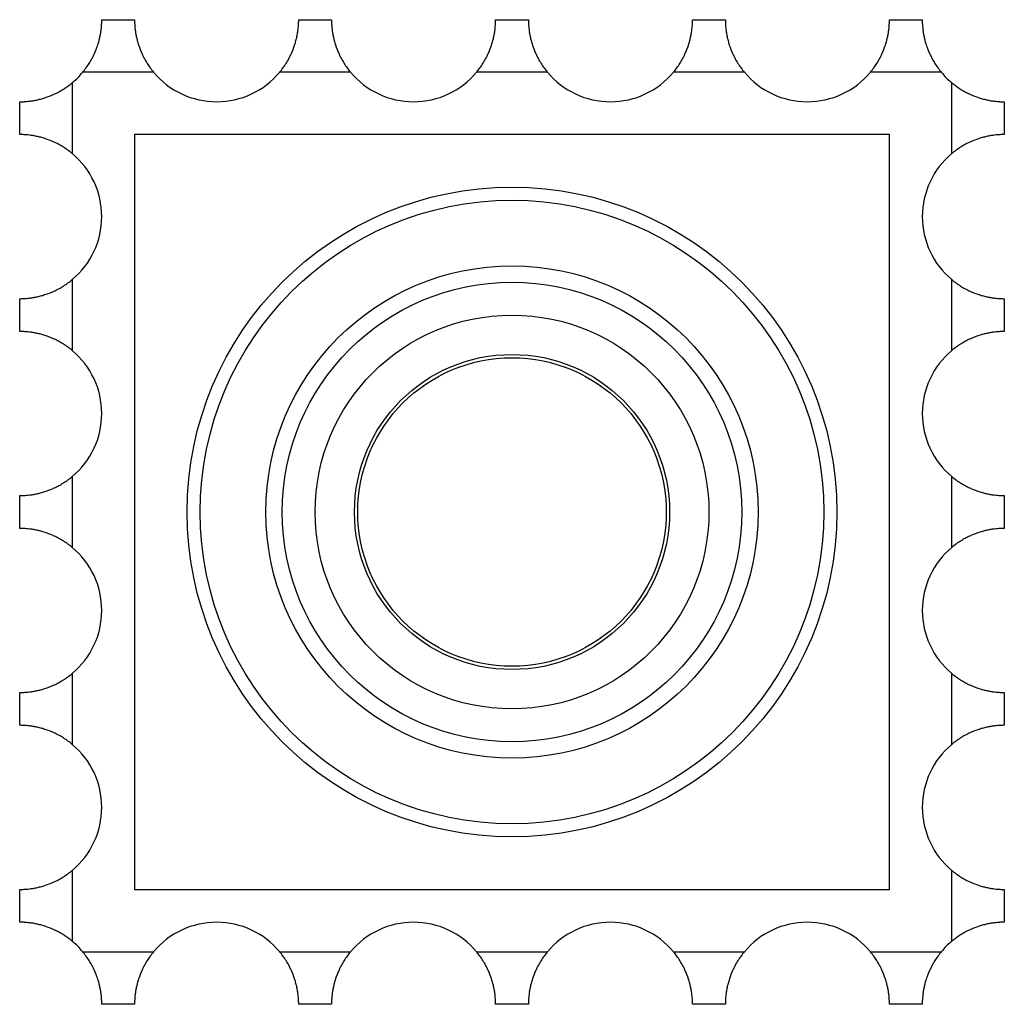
# Paper-space layout '_Inferior' of a CAD drawing. Header units: millimetres. Extents: x 69 to 219, y 1050 to 1200.
import ezdxf

# ---------------------------------------------------------------- set-up
doc = ezdxf.new("R2010")
doc.units = ezdxf.units.MM

psp = doc.layouts.new('_Inferior')

# ---------------------------------------------------------------- linework, layer by layer
at = {"color": 7, "linetype": 'Continuous', "lineweight": 25}
for p, q in [((81.18, 1200), (86.18, 1200)), ((111.18, 1200), (116.18, 1200)), ((141.18, 1200), (146.18, 1200)), ((171.18, 1200), (176.18, 1200)), ((201.18, 1200), (206.18, 1200)), ((89.07, 1192), (78.28, 1192)), ((119.07, 1192), (108.28, 1192)), ((149.07, 1192), (138.28, 1192)), ((179.07, 1192), (168.28, 1192)), ((209.07, 1192), (198.28, 1192)), ((76.68, 1190.4), (76.68, 1179.6)), ((210.68, 1179.6), (210.68, 1190.4)), ((68.68, 1182.5), (68.68, 1187.5)), ((218.68, 1187.5), (218.68, 1182.5)), ((201.18, 1182.5), (86.18, 1182.5)), ((86.18, 1182.5), (86.18, 1067.5)), ((201.18, 1067.5), (201.18, 1182.5)), ((76.68, 1160.4), (76.68, 1149.6)), ((210.68, 1149.6), (210.68, 1160.4)), ((68.68, 1152.5), (68.68, 1157.5)), ((218.68, 1157.5), (218.68, 1152.5)), ((76.68, 1130.4), (76.68, 1119.6)), ((210.68, 1119.6), (210.68, 1130.4)), ((68.68, 1122.5), (68.68, 1127.5)), ((218.68, 1127.5), (218.68, 1122.5)), ((76.68, 1100.4), (76.68, 1089.6)), ((210.68, 1089.6), (210.68, 1100.4)), ((68.68, 1092.5), (68.68, 1097.5)), ((218.68, 1097.5), (218.68, 1092.5)), ((76.68, 1070.4), (76.68, 1059.6)), ((210.68, 1059.6), (210.68, 1070.4)), ((68.68, 1062.5), (68.68, 1067.5)), ((86.18, 1067.5), (201.18, 1067.5)), ((218.68, 1067.5), (218.68, 1062.5)), ((78.28, 1058), (89.07, 1058)), ((108.28, 1058), (119.07, 1058)), ((138.28, 1058), (149.07, 1058)), ((168.28, 1058), (179.07, 1058)), ((198.28, 1058), (209.07, 1058)), ((86.18, 1050), (81.18, 1050)), ((116.18, 1050), (111.18, 1050)), ((146.18, 1050), (141.18, 1050)), ((176.18, 1050), (171.18, 1050)), ((206.18, 1050), (201.18, 1050))]:
    psp.add_line(p, q, dxfattribs=at)
for radius in [49.5, 47.5, 37.5, 35, 30, 24, 23.5]:
    psp.add_circle((143.68, 1125), radius, dxfattribs=at)
for centre, start, end in [((68.68, 1200), 309.7916, 320.208), ((98.68, 1200), 219.7916, 320.208), ((128.68, 1200), 219.7916, 320.208), ((158.68, 1200), 219.7916, 320.208), ((188.68, 1200), 219.7916, 320.208), ((218.68, 1200), 219.7916, 230.208), ((68.68, 1170), 309.7916, 50.208), ((218.68, 1170), 129.7916, 230.208), ((68.68, 1140), 309.7916, 50.208), ((218.68, 1140), 129.7916, 230.208), ((68.68, 1110), 309.7916, 50.208), ((218.68, 1110), 129.7916, 230.208), ((68.68, 1080), 309.7916, 50.208), ((218.68, 1080), 129.7916, 230.208), ((98.68, 1050), 39.7916, 140.208), ((128.68, 1050), 39.7916, 140.208), ((158.68, 1050), 39.7916, 140.208), ((188.68, 1050), 39.7916, 140.208), ((68.68, 1050), 39.7916, 50.208), ((218.68, 1050), 129.7916, 140.208)]:
    psp.add_arc(centre, 12.5, start, end, dxfattribs=at)
for points in [[(78.28, 1192), (78.64, 1192.43), (78.96, 1192.87), (79.4, 1193.56), (79.53, 1193.79), (79.79, 1194.27), (79.91, 1194.51), (80.24, 1195.22), (80.42, 1195.68), (80.64, 1196.36), (80.71, 1196.59), (80.82, 1197.02), (80.87, 1197.23), (80.95, 1197.63), (80.99, 1197.82), (81.05, 1198.18), (81.07, 1198.35), (81.13, 1198.83), (81.15, 1199.1), (81.17, 1199.44), (81.17, 1199.54), (81.18, 1199.7), (81.18, 1199.77), (81.18, 1199.94), (81.18, 1200), (81.18, 1200)], [(86.18, 1200), (86.18, 1200), (86.18, 1199.94), (86.18, 1199.77), (86.18, 1199.7), (86.19, 1199.54), (86.19, 1199.44), (86.21, 1199.11), (86.23, 1198.84), (86.29, 1198.36), (86.31, 1198.19), (86.37, 1197.82), (86.4, 1197.63), (86.49, 1197.24), (86.54, 1197.03), (86.65, 1196.6), (86.71, 1196.38), (86.94, 1195.69), (87.12, 1195.22), (87.45, 1194.51), (87.57, 1194.27), (87.82, 1193.8), (87.96, 1193.56), (88.4, 1192.87), (88.72, 1192.43), (89.07, 1192)], [(108.28, 1192), (108.64, 1192.43), (108.96, 1192.87), (109.4, 1193.56), (109.53, 1193.79), (109.79, 1194.27), (109.91, 1194.51), (110.24, 1195.22), (110.42, 1195.68), (110.64, 1196.36), (110.71, 1196.59), (110.82, 1197.02), (110.87, 1197.23), (110.95, 1197.63), (110.99, 1197.82), (111.05, 1198.18), (111.07, 1198.35), (111.13, 1198.83), (111.15, 1199.1), (111.17, 1199.44), (111.17, 1199.54), (111.18, 1199.7), (111.18, 1199.77), (111.18, 1199.94), (111.18, 1200), (111.18, 1200)], [(116.18, 1200), (116.18, 1200), (116.18, 1199.94), (116.18, 1199.77), (116.18, 1199.7), (116.19, 1199.54), (116.19, 1199.44), (116.21, 1199.11), (116.23, 1198.84), (116.29, 1198.36), (116.31, 1198.19), (116.37, 1197.82), (116.4, 1197.63), (116.49, 1197.24), (116.54, 1197.03), (116.65, 1196.6), (116.71, 1196.38), (116.94, 1195.69), (117.12, 1195.22), (117.45, 1194.51), (117.57, 1194.27), (117.82, 1193.8), (117.96, 1193.56), (118.4, 1192.87), (118.72, 1192.43), (119.07, 1192)], [(138.28, 1192), (138.64, 1192.43), (138.96, 1192.87), (139.4, 1193.56), (139.53, 1193.79), (139.79, 1194.27), (139.91, 1194.51), (140.24, 1195.22), (140.42, 1195.68), (140.64, 1196.36), (140.71, 1196.59), (140.82, 1197.02), (140.87, 1197.23), (140.95, 1197.63), (140.99, 1197.82), (141.05, 1198.18), (141.07, 1198.35), (141.13, 1198.83), (141.15, 1199.1), (141.17, 1199.44), (141.17, 1199.54), (141.18, 1199.7), (141.18, 1199.77), (141.18, 1199.94), (141.18, 1200), (141.18, 1200)], [(146.18, 1200), (146.18, 1200), (146.18, 1199.94), (146.18, 1199.77), (146.18, 1199.7), (146.19, 1199.54), (146.19, 1199.44), (146.21, 1199.11), (146.23, 1198.84), (146.29, 1198.36), (146.31, 1198.19), (146.37, 1197.82), (146.4, 1197.63), (146.49, 1197.24), (146.54, 1197.03), (146.65, 1196.6), (146.71, 1196.37), (146.94, 1195.69), (147.12, 1195.22), (147.45, 1194.51), (147.57, 1194.27), (147.82, 1193.8), (147.96, 1193.56), (148.4, 1192.87), (148.72, 1192.43), (149.07, 1192)], [(168.28, 1192), (168.64, 1192.43), (168.96, 1192.87), (169.4, 1193.56), (169.53, 1193.79), (169.79, 1194.27), (169.91, 1194.51), (170.24, 1195.22), (170.42, 1195.68), (170.64, 1196.36), (170.71, 1196.59), (170.82, 1197.02), (170.87, 1197.23), (170.95, 1197.63), (170.99, 1197.82), (171.05, 1198.18), (171.07, 1198.35), (171.13, 1198.83), (171.15, 1199.1), (171.17, 1199.44), (171.17, 1199.53), (171.18, 1199.7), (171.18, 1199.77), (171.18, 1199.94), (171.18, 1200), (171.18, 1200)], [(176.18, 1200), (176.18, 1200), (176.18, 1199.94), (176.18, 1199.77), (176.18, 1199.7), (176.19, 1199.54), (176.19, 1199.44), (176.21, 1199.11), (176.23, 1198.84), (176.29, 1198.36), (176.31, 1198.19), (176.37, 1197.82), (176.4, 1197.63), (176.49, 1197.24), (176.54, 1197.03), (176.65, 1196.6), (176.71, 1196.37), (176.94, 1195.69), (177.12, 1195.22), (177.45, 1194.51), (177.57, 1194.27), (177.82, 1193.8), (177.96, 1193.56), (178.4, 1192.87), (178.72, 1192.43), (179.07, 1192)], [(198.28, 1192), (198.64, 1192.43), (198.96, 1192.87), (199.4, 1193.56), (199.53, 1193.79), (199.79, 1194.27), (199.91, 1194.51), (200.24, 1195.22), (200.42, 1195.68), (200.64, 1196.36), (200.71, 1196.59), (200.82, 1197.02), (200.87, 1197.23), (200.95, 1197.63), (200.99, 1197.82), (201.05, 1198.18), (201.07, 1198.35), (201.13, 1198.83), (201.15, 1199.1), (201.17, 1199.44), (201.17, 1199.53), (201.18, 1199.7), (201.18, 1199.77), (201.18, 1199.94), (201.18, 1200), (201.18, 1200)], [(206.18, 1200), (206.18, 1200), (206.18, 1199.94), (206.18, 1199.77), (206.18, 1199.7), (206.19, 1199.54), (206.19, 1199.44), (206.21, 1199.11), (206.23, 1198.84), (206.29, 1198.36), (206.31, 1198.18), (206.37, 1197.82), (206.4, 1197.63), (206.49, 1197.24), (206.54, 1197.03), (206.65, 1196.6), (206.71, 1196.37), (206.94, 1195.69), (207.12, 1195.22), (207.45, 1194.51), (207.57, 1194.27), (207.82, 1193.8), (207.96, 1193.56), (208.4, 1192.87), (208.72, 1192.43), (209.07, 1192)], [(68.68, 1187.5), (68.68, 1187.5), (68.74, 1187.5), (68.9, 1187.5), (68.97, 1187.5), (69.14, 1187.51), (69.24, 1187.51), (69.57, 1187.53), (69.84, 1187.55), (70.32, 1187.61), (70.49, 1187.63), (70.86, 1187.69), (71.05, 1187.72), (71.44, 1187.81), (71.65, 1187.86), (72.08, 1187.97), (72.3, 1188.04), (72.99, 1188.26), (73.46, 1188.44), (74.17, 1188.77), (74.41, 1188.89), (74.88, 1189.14), (75.11, 1189.28), (75.81, 1189.72), (76.25, 1190.04), (76.68, 1190.4)], [(210.68, 1190.4), (211.11, 1190.04), (211.55, 1189.72), (212.24, 1189.28), (212.47, 1189.15), (212.95, 1188.89), (213.19, 1188.77), (213.89, 1188.44), (214.36, 1188.26), (215.04, 1188.04), (215.27, 1187.97), (215.7, 1187.86), (215.91, 1187.81), (216.31, 1187.73), (216.5, 1187.69), (216.86, 1187.63), (217.03, 1187.61), (217.51, 1187.55), (217.78, 1187.53), (218.12, 1187.51), (218.21, 1187.51), (218.38, 1187.5), (218.45, 1187.5), (218.62, 1187.5), (218.68, 1187.5), (218.68, 1187.5)], [(76.68, 1179.6), (76.25, 1179.96), (75.81, 1180.28), (75.12, 1180.72), (74.89, 1180.85), (74.41, 1181.11), (74.17, 1181.23), (73.46, 1181.56), (73, 1181.74), (72.32, 1181.96), (72.09, 1182.03), (71.66, 1182.14), (71.45, 1182.19), (71.05, 1182.27), (70.86, 1182.31), (70.5, 1182.37), (70.33, 1182.39), (69.85, 1182.45), (69.58, 1182.47), (69.24, 1182.49), (69.14, 1182.49), (68.98, 1182.5), (68.91, 1182.5), (68.74, 1182.5), (68.68, 1182.5), (68.68, 1182.5)], [(218.68, 1182.5), (218.68, 1182.5), (218.62, 1182.5), (218.45, 1182.5), (218.38, 1182.5), (218.22, 1182.49), (218.12, 1182.49), (217.79, 1182.47), (217.52, 1182.45), (217.04, 1182.39), (216.86, 1182.37), (216.5, 1182.31), (216.31, 1182.28), (215.92, 1182.19), (215.71, 1182.14), (215.28, 1182.03), (215.05, 1181.96), (214.37, 1181.74), (213.9, 1181.56), (213.19, 1181.23), (212.95, 1181.11), (212.48, 1180.86), (212.24, 1180.72), (211.55, 1180.28), (211.11, 1179.96), (210.68, 1179.6)], [(68.68, 1157.5), (68.68, 1157.5), (68.74, 1157.5), (68.9, 1157.5), (68.97, 1157.5), (69.14, 1157.51), (69.24, 1157.51), (69.57, 1157.53), (69.84, 1157.55), (70.32, 1157.61), (70.49, 1157.63), (70.86, 1157.69), (71.05, 1157.72), (71.44, 1157.81), (71.65, 1157.86), (72.08, 1157.97), (72.3, 1158.04), (72.99, 1158.26), (73.46, 1158.44), (74.17, 1158.77), (74.41, 1158.89), (74.88, 1159.14), (75.11, 1159.28), (75.81, 1159.72), (76.25, 1160.04), (76.68, 1160.4)], [(210.68, 1160.4), (211.11, 1160.04), (211.55, 1159.72), (212.24, 1159.28), (212.47, 1159.15), (212.95, 1158.89), (213.19, 1158.77), (213.89, 1158.44), (214.36, 1158.26), (215.04, 1158.04), (215.27, 1157.97), (215.7, 1157.86), (215.91, 1157.81), (216.31, 1157.73), (216.5, 1157.69), (216.86, 1157.63), (217.03, 1157.61), (217.51, 1157.55), (217.78, 1157.53), (218.12, 1157.51), (218.21, 1157.51), (218.38, 1157.5), (218.45, 1157.5), (218.62, 1157.5), (218.68, 1157.5), (218.68, 1157.5)], [(76.68, 1149.6), (76.25, 1149.96), (75.81, 1150.28), (75.12, 1150.72), (74.89, 1150.85), (74.41, 1151.11), (74.17, 1151.23), (73.46, 1151.56), (73, 1151.74), (72.32, 1151.96), (72.09, 1152.03), (71.66, 1152.14), (71.45, 1152.19), (71.05, 1152.27), (70.86, 1152.31), (70.5, 1152.37), (70.33, 1152.39), (69.85, 1152.45), (69.58, 1152.47), (69.24, 1152.49), (69.14, 1152.49), (68.98, 1152.5), (68.91, 1152.5), (68.74, 1152.5), (68.68, 1152.5), (68.68, 1152.5)], [(218.68, 1152.5), (218.68, 1152.5), (218.62, 1152.5), (218.45, 1152.5), (218.38, 1152.5), (218.22, 1152.49), (218.12, 1152.49), (217.79, 1152.47), (217.52, 1152.45), (217.04, 1152.39), (216.86, 1152.37), (216.5, 1152.31), (216.31, 1152.28), (215.92, 1152.19), (215.71, 1152.14), (215.28, 1152.03), (215.05, 1151.96), (214.37, 1151.74), (213.9, 1151.56), (213.19, 1151.23), (212.95, 1151.11), (212.48, 1150.86), (212.24, 1150.72), (211.55, 1150.28), (211.11, 1149.96), (210.68, 1149.6)], [(68.68, 1127.5), (68.68, 1127.5), (68.74, 1127.5), (68.9, 1127.5), (68.97, 1127.5), (69.14, 1127.51), (69.24, 1127.51), (69.57, 1127.53), (69.84, 1127.55), (70.32, 1127.61), (70.49, 1127.63), (70.86, 1127.69), (71.05, 1127.72), (71.44, 1127.81), (71.65, 1127.86), (72.08, 1127.97), (72.3, 1128.04), (72.99, 1128.26), (73.46, 1128.44), (74.17, 1128.77), (74.41, 1128.89), (74.88, 1129.14), (75.11, 1129.28), (75.81, 1129.72), (76.25, 1130.04), (76.68, 1130.4)], [(210.68, 1130.4), (211.11, 1130.04), (211.55, 1129.72), (212.24, 1129.28), (212.47, 1129.15), (212.95, 1128.89), (213.19, 1128.77), (213.89, 1128.44), (214.36, 1128.26), (215.04, 1128.04), (215.27, 1127.97), (215.7, 1127.86), (215.91, 1127.81), (216.31, 1127.73), (216.5, 1127.69), (216.86, 1127.63), (217.03, 1127.61), (217.51, 1127.55), (217.78, 1127.53), (218.12, 1127.51), (218.21, 1127.51), (218.38, 1127.5), (218.45, 1127.5), (218.62, 1127.5), (218.68, 1127.5), (218.68, 1127.5)], [(76.68, 1119.6), (76.25, 1119.96), (75.81, 1120.28), (75.12, 1120.72), (74.89, 1120.85), (74.41, 1121.11), (74.17, 1121.23), (73.46, 1121.56), (73, 1121.74), (72.32, 1121.96), (72.09, 1122.03), (71.66, 1122.14), (71.45, 1122.19), (71.05, 1122.27), (70.86, 1122.31), (70.5, 1122.37), (70.33, 1122.39), (69.85, 1122.45), (69.58, 1122.47), (69.24, 1122.49), (69.14, 1122.49), (68.98, 1122.5), (68.91, 1122.5), (68.74, 1122.5), (68.68, 1122.5), (68.68, 1122.5)], [(218.68, 1122.5), (218.68, 1122.5), (218.62, 1122.5), (218.45, 1122.5), (218.38, 1122.5), (218.22, 1122.49), (218.12, 1122.49), (217.79, 1122.47), (217.52, 1122.45), (217.04, 1122.39), (216.86, 1122.37), (216.5, 1122.31), (216.31, 1122.28), (215.91, 1122.19), (215.71, 1122.14), (215.28, 1122.03), (215.05, 1121.96), (214.37, 1121.74), (213.9, 1121.56), (213.19, 1121.23), (212.95, 1121.11), (212.48, 1120.86), (212.24, 1120.72), (211.55, 1120.28), (211.11, 1119.96), (210.68, 1119.6)], [(68.68, 1097.5), (68.68, 1097.5), (68.74, 1097.5), (68.9, 1097.5), (68.97, 1097.5), (69.14, 1097.51), (69.24, 1097.51), (69.57, 1097.53), (69.84, 1097.55), (70.32, 1097.61), (70.49, 1097.63), (70.86, 1097.69), (71.05, 1097.72), (71.44, 1097.81), (71.65, 1097.86), (72.08, 1097.97), (72.3, 1098.04), (72.99, 1098.26), (73.46, 1098.44), (74.17, 1098.77), (74.41, 1098.89), (74.88, 1099.14), (75.11, 1099.28), (75.8, 1099.72), (76.25, 1100.04), (76.68, 1100.4)], [(210.68, 1100.4), (211.11, 1100.04), (211.55, 1099.72), (212.24, 1099.28), (212.47, 1099.15), (212.95, 1098.89), (213.19, 1098.77), (213.89, 1098.44), (214.36, 1098.26), (215.04, 1098.04), (215.27, 1097.97), (215.7, 1097.86), (215.91, 1097.81), (216.31, 1097.73), (216.5, 1097.69), (216.86, 1097.63), (217.03, 1097.61), (217.51, 1097.55), (217.78, 1097.53), (218.12, 1097.51), (218.21, 1097.51), (218.38, 1097.5), (218.45, 1097.5), (218.62, 1097.5), (218.68, 1097.5), (218.68, 1097.5)], [(76.68, 1089.6), (76.25, 1089.96), (75.81, 1090.28), (75.12, 1090.72), (74.89, 1090.85), (74.41, 1091.11), (74.17, 1091.23), (73.46, 1091.56), (73, 1091.74), (72.32, 1091.96), (72.09, 1092.03), (71.66, 1092.14), (71.45, 1092.19), (71.05, 1092.27), (70.86, 1092.31), (70.5, 1092.37), (70.33, 1092.39), (69.85, 1092.45), (69.58, 1092.47), (69.24, 1092.49), (69.14, 1092.49), (68.98, 1092.5), (68.91, 1092.5), (68.74, 1092.5), (68.68, 1092.5), (68.68, 1092.5)], [(218.68, 1092.5), (218.68, 1092.5), (218.62, 1092.5), (218.45, 1092.5), (218.38, 1092.5), (218.21, 1092.49), (218.12, 1092.49), (217.79, 1092.47), (217.52, 1092.45), (217.04, 1092.39), (216.86, 1092.37), (216.5, 1092.31), (216.31, 1092.28), (215.91, 1092.19), (215.71, 1092.14), (215.28, 1092.03), (215.05, 1091.96), (214.37, 1091.74), (213.9, 1091.56), (213.19, 1091.23), (212.95, 1091.11), (212.48, 1090.86), (212.24, 1090.72), (211.55, 1090.28), (211.11, 1089.96), (210.68, 1089.6)], [(68.68, 1067.5), (68.68, 1067.5), (68.74, 1067.5), (68.9, 1067.5), (68.97, 1067.5), (69.14, 1067.51), (69.24, 1067.51), (69.57, 1067.53), (69.84, 1067.55), (70.32, 1067.61), (70.49, 1067.63), (70.86, 1067.69), (71.05, 1067.72), (71.44, 1067.81), (71.65, 1067.86), (72.08, 1067.97), (72.3, 1068.04), (72.99, 1068.26), (73.46, 1068.44), (74.17, 1068.77), (74.41, 1068.89), (74.88, 1069.14), (75.11, 1069.28), (75.8, 1069.72), (76.25, 1070.04), (76.68, 1070.4)], [(210.68, 1070.4), (211.11, 1070.04), (211.55, 1069.72), (212.24, 1069.28), (212.47, 1069.15), (212.95, 1068.89), (213.18, 1068.77), (213.89, 1068.44), (214.36, 1068.26), (215.04, 1068.04), (215.27, 1067.97), (215.7, 1067.86), (215.91, 1067.81), (216.31, 1067.73), (216.5, 1067.69), (216.86, 1067.63), (217.03, 1067.61), (217.51, 1067.55), (217.78, 1067.53), (218.12, 1067.51), (218.21, 1067.51), (218.38, 1067.5), (218.45, 1067.5), (218.62, 1067.5), (218.68, 1067.5), (218.68, 1067.5)], [(76.68, 1059.6), (76.25, 1059.96), (75.81, 1060.28), (75.12, 1060.72), (74.89, 1060.85), (74.41, 1061.11), (74.17, 1061.23), (73.46, 1061.56), (73, 1061.74), (72.31, 1061.96), (72.09, 1062.03), (71.66, 1062.14), (71.45, 1062.19), (71.05, 1062.27), (70.86, 1062.31), (70.5, 1062.37), (70.33, 1062.39), (69.85, 1062.45), (69.58, 1062.47), (69.24, 1062.49), (69.14, 1062.49), (68.98, 1062.5), (68.91, 1062.5), (68.74, 1062.5), (68.68, 1062.5), (68.68, 1062.5)], [(218.68, 1062.5), (218.68, 1062.5), (218.62, 1062.5), (218.45, 1062.5), (218.38, 1062.5), (218.21, 1062.49), (218.12, 1062.49), (217.79, 1062.47), (217.52, 1062.45), (217.04, 1062.39), (216.86, 1062.37), (216.5, 1062.31), (216.31, 1062.28), (215.91, 1062.19), (215.71, 1062.14), (215.28, 1062.03), (215.05, 1061.96), (214.37, 1061.74), (213.9, 1061.56), (213.19, 1061.23), (212.95, 1061.11), (212.48, 1060.86), (212.24, 1060.72), (211.55, 1060.28), (211.11, 1059.96), (210.68, 1059.6)], [(81.18, 1050), (81.18, 1050), (81.18, 1050.06), (81.18, 1050.23), (81.18, 1050.3), (81.17, 1050.46), (81.17, 1050.56), (81.15, 1050.89), (81.13, 1051.16), (81.07, 1051.64), (81.05, 1051.82), (80.99, 1052.18), (80.95, 1052.37), (80.87, 1052.76), (80.82, 1052.97), (80.71, 1053.4), (80.64, 1053.63), (80.42, 1054.31), (80.24, 1054.78), (79.91, 1055.49), (79.79, 1055.73), (79.54, 1056.2), (79.4, 1056.44), (78.96, 1057.13), (78.64, 1057.57), (78.28, 1058)], [(89.07, 1058), (88.72, 1057.57), (88.4, 1057.13), (87.96, 1056.44), (87.83, 1056.21), (87.57, 1055.73), (87.45, 1055.49), (87.12, 1054.78), (86.94, 1054.32), (86.72, 1053.64), (86.65, 1053.41), (86.54, 1052.98), (86.49, 1052.77), (86.4, 1052.37), (86.37, 1052.18), (86.31, 1051.82), (86.29, 1051.65), (86.23, 1051.17), (86.21, 1050.9), (86.19, 1050.56), (86.19, 1050.47), (86.18, 1050.3), (86.18, 1050.23), (86.18, 1050.06), (86.18, 1050), (86.18, 1050)], [(111.18, 1050), (111.18, 1050), (111.18, 1050.06), (111.18, 1050.23), (111.18, 1050.3), (111.17, 1050.46), (111.17, 1050.56), (111.15, 1050.89), (111.13, 1051.16), (111.07, 1051.64), (111.05, 1051.81), (110.99, 1052.18), (110.95, 1052.37), (110.87, 1052.76), (110.82, 1052.97), (110.71, 1053.4), (110.64, 1053.63), (110.42, 1054.31), (110.24, 1054.78), (109.91, 1055.49), (109.79, 1055.73), (109.54, 1056.2), (109.4, 1056.44), (108.96, 1057.13), (108.64, 1057.57), (108.28, 1058)], [(119.07, 1058), (118.72, 1057.57), (118.4, 1057.13), (117.96, 1056.44), (117.83, 1056.21), (117.57, 1055.73), (117.45, 1055.49), (117.12, 1054.78), (116.94, 1054.32), (116.72, 1053.64), (116.65, 1053.41), (116.54, 1052.98), (116.49, 1052.77), (116.4, 1052.37), (116.37, 1052.18), (116.31, 1051.82), (116.29, 1051.65), (116.23, 1051.17), (116.21, 1050.9), (116.19, 1050.56), (116.19, 1050.47), (116.18, 1050.3), (116.18, 1050.23), (116.18, 1050.06), (116.18, 1050), (116.18, 1050)], [(141.18, 1050), (141.18, 1050), (141.18, 1050.06), (141.18, 1050.23), (141.18, 1050.3), (141.17, 1050.46), (141.17, 1050.56), (141.15, 1050.89), (141.13, 1051.16), (141.07, 1051.64), (141.05, 1051.81), (140.99, 1052.18), (140.95, 1052.37), (140.87, 1052.76), (140.82, 1052.97), (140.71, 1053.4), (140.64, 1053.63), (140.42, 1054.31), (140.24, 1054.78), (139.91, 1055.49), (139.79, 1055.73), (139.54, 1056.2), (139.4, 1056.44), (138.96, 1057.13), (138.64, 1057.57), (138.28, 1058)], [(149.07, 1058), (148.72, 1057.57), (148.4, 1057.13), (147.96, 1056.44), (147.83, 1056.21), (147.57, 1055.73), (147.45, 1055.49), (147.12, 1054.78), (146.94, 1054.32), (146.72, 1053.64), (146.65, 1053.41), (146.54, 1052.98), (146.49, 1052.77), (146.4, 1052.37), (146.37, 1052.18), (146.31, 1051.82), (146.29, 1051.65), (146.23, 1051.17), (146.21, 1050.9), (146.19, 1050.56), (146.19, 1050.46), (146.18, 1050.3), (146.18, 1050.23), (146.18, 1050.06), (146.18, 1050), (146.18, 1050)], [(171.18, 1050), (171.18, 1050), (171.18, 1050.06), (171.18, 1050.23), (171.18, 1050.3), (171.17, 1050.46), (171.17, 1050.56), (171.15, 1050.89), (171.13, 1051.16), (171.07, 1051.64), (171.05, 1051.81), (170.99, 1052.18), (170.95, 1052.37), (170.87, 1052.76), (170.82, 1052.97), (170.71, 1053.4), (170.64, 1053.62), (170.42, 1054.31), (170.24, 1054.78), (169.91, 1055.49), (169.79, 1055.73), (169.54, 1056.2), (169.4, 1056.44), (168.96, 1057.13), (168.64, 1057.57), (168.28, 1058)], [(179.07, 1058), (178.72, 1057.57), (178.4, 1057.13), (177.96, 1056.44), (177.83, 1056.21), (177.57, 1055.73), (177.45, 1055.49), (177.12, 1054.78), (176.94, 1054.32), (176.72, 1053.64), (176.65, 1053.41), (176.54, 1052.98), (176.49, 1052.77), (176.4, 1052.37), (176.37, 1052.18), (176.31, 1051.82), (176.29, 1051.65), (176.23, 1051.17), (176.21, 1050.9), (176.19, 1050.56), (176.19, 1050.46), (176.18, 1050.3), (176.18, 1050.23), (176.18, 1050.06), (176.18, 1050), (176.18, 1050)], [(201.18, 1050), (201.18, 1050), (201.18, 1050.06), (201.18, 1050.23), (201.18, 1050.3), (201.17, 1050.46), (201.17, 1050.56), (201.15, 1050.89), (201.13, 1051.16), (201.07, 1051.64), (201.05, 1051.81), (200.99, 1052.18), (200.95, 1052.37), (200.87, 1052.76), (200.82, 1052.97), (200.71, 1053.4), (200.64, 1053.62), (200.42, 1054.31), (200.24, 1054.78), (199.91, 1055.49), (199.79, 1055.73), (199.54, 1056.2), (199.4, 1056.44), (198.96, 1057.13), (198.64, 1057.57), (198.28, 1058)], [(209.07, 1058), (208.72, 1057.57), (208.4, 1057.13), (207.96, 1056.44), (207.83, 1056.21), (207.57, 1055.73), (207.45, 1055.49), (207.12, 1054.78), (206.94, 1054.32), (206.72, 1053.64), (206.65, 1053.41), (206.54, 1052.98), (206.49, 1052.77), (206.4, 1052.37), (206.37, 1052.18), (206.31, 1051.82), (206.29, 1051.65), (206.23, 1051.17), (206.21, 1050.9), (206.19, 1050.56), (206.19, 1050.46), (206.18, 1050.3), (206.18, 1050.23), (206.18, 1050.06), (206.18, 1050), (206.18, 1050)]]:
    psp.add_open_spline(points, degree=3, knots=[0, 0, 0, 0, 0.125, 0.125, 0.1875, 0.1875, 0.25, 0.25, 0.375, 0.375, 0.4375, 0.4375, 0.5, 0.5, 0.5625, 0.5625, 0.625, 0.625, 0.75, 0.75, 0.8125, 0.8125, 0.875, 0.875, 1, 1, 1, 1], dxfattribs=at)

doc.saveas('drawing.dxf')
